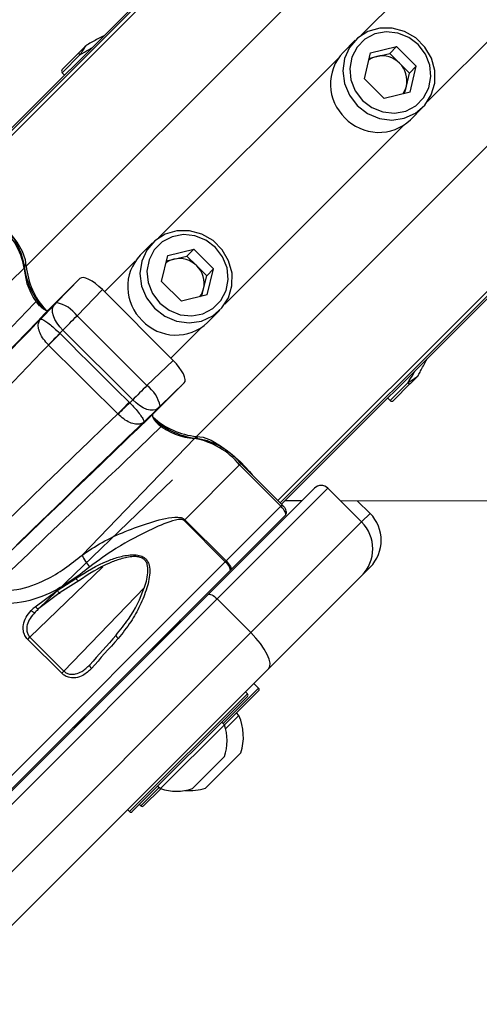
# Paper-space layout 'In Ground Anchor' of a CAD drawing. Header units: millimetres. Extents: x 38476 to 443956, y 10848 to 406945.
# Tile 34 of 71: x 95496 to 97910, y 244780 to 249952. Entities that reach past the tile are written whole.
import ezdxf

# ---------------------------------------------------------------- set-up
doc = ezdxf.new("R2010")
doc.units = ezdxf.units.MM
doc.layers.add('COMPONENT_GEOMETRY', color=7, linetype='Continuous')
doc.styles.add('SLDTEXTSTYLE1', font='TXT', dxfattribs={"width": 0.75})
doc.dimstyles.new('SLDDIMSTYLE0', dxfattribs={"dimtxt": 2500, "dimasz": 165.1, "dimexe": 0, "dimexo": 0.0625, "dimgap": 625, "dimtad": 0, "dimtih": 1, "dimtoh": 1, "dimdec": 0, "dimlfac": 0.02, "dimrnd": 1e-09, "dimzin": 12, "dimdsep": 46, "dimtxsty": 'SLDTEXTSTYLE1', "dimsah": 1, "dimcen": 0.09, "dimadec": 0, "dimazin": 3, "dimtfac": 1, "dimtdec": 0, "dimtofl": 0, "dimtmove": 0, "dimatfit": 3, "dimfxl": 1, "dimfrac": 2, "dimtolj": 1, "dimtzin": 12, "dimarcsym": 0})

# ---------------------------------------------------------------- blocks, each defined once
blk = doc.blocks.new('_D_16')
at = {"layer": 'COMPONENT_GEOMETRY', "color": 7, "ltscale": 50}
for p, q in [((240160.5, 319828.1), (240160.5, 202242)), ((85724.7, 242893.1), (85724.7, 202242)), ((85724.7, 202400.7), (159248.2, 202400.7)), ((240160.5, 202400.7), (166637, 202400.7))]:
    blk.add_line(p, q, dxfattribs=at)
for points in [[(85724.7, 202400.7), (85889.8, 202375.3), (85889.8, 202426.1)], [(240160.5, 202400.7), (239995.4, 202426.1), (239995.4, 202375.3)]]:
    blk.add_solid(points, dxfattribs=at)
at = {"layer": 'COMPONENT_GEOMETRY', "color": 7, "ltscale": 50, "insert": (159248.2, 203639), "char_height": 2500, "attachment_point": 1, "style": 'SLDTEXTSTYLE1'}
blk.add_mtext('3089', dxfattribs=at)

psp = doc.layouts.new('In Ground Anchor')

# ---------------------------------------------------------------- linework, layer by layer
at = {"color": 8, "linetype": 'Continuous', "lineweight": 25, "ltscale": 50}
for p, q in [((95194.3, 249084.3), (129929.2, 283819.1)), ((95530.4, 248656.8), (130361.3, 283487.7)), ((96424.9, 247762.3), (131255.7, 282593.1)), ((96852.4, 247426.2), (131617.2, 282191)), ((95181.7, 249096.9), (124053.4, 277968.5)), ((96865, 247413.6), (125756.2, 276304.8)), ((97290.4, 249870.5), (122287, 274867.1)), ((97638.6, 249522.3), (122635.1, 274518.9)), ((95719.6, 249673.6), (95812.7, 249766.8)), ((96225.6, 248805.6), (97168, 249748.1)), ((96573.7, 248457.5), (97516.1, 249399.9)), ((95942.3, 248522.4), (96103.2, 248683.2)), ((96290.5, 248174.2), (96451.3, 248335.1)), ((97441.7, 247951.5), (97534.9, 248044.6)), ((96651.2, 247613), (96658.4, 247620.2)), ((96868.2, 247396), (96875.4, 247403.2)), ((97291.7, 247313.9), (97336.3, 247358.5)), ((95354.3, 245882.1), (96576.2, 247104)), ((95932.5, 247077.2), (95550, 246708.6)), ((95728.4, 246530.2), (96151.2, 246970.1)), ((95577, 246839.4), (95598.4, 246860)), ((96073.7, 245791.8), (96692.4, 246410.5)), ((96565.1, 246255), (96749.3, 246439.1)), ((96749.3, 246439.1), (96751.1, 246441)), ((96132.4, 245822.3), (96229.2, 245919.1))]:
    psp.add_line(p, q, dxfattribs=at)
at = {"color": 7, "linetype": 'Continuous', "lineweight": 25, "ltscale": 50}
for p, q in [((95174.8, 249103.8), (123658.9, 277587.9)), ((96871.8, 247406.7), (102453.5, 252988.4)), ((97258.7, 249844.2), (97194.2, 249779.7)), ((95808.2, 249779.6), (95719.8, 249691.2)), ((97306.2, 249641.9), (97338.9, 249778.4)), ((97338.9, 249778.4), (97475.4, 249811.1)), ((97371.3, 249758.9), (97439.6, 249775.2)), ((97439.6, 249775.2), (97475.4, 249811.1)), ((97491.4, 249723.4), (97439.6, 249775.2)), ((97579.2, 249707.3), (97475.4, 249811.1)), ((97332, 249749.5), (97371.3, 249758.9)), ((97543.3, 249671.5), (97491.4, 249723.4)), ((95719.6, 249673.6), (95731.9, 249660.9)), ((97527, 249603.2), (97543.3, 249671.5)), ((97543.3, 249671.5), (97579.2, 249707.3)), ((97546.5, 249570.8), (97579.2, 249707.3)), ((97306.2, 249641.9), (97410, 249538.1)), ((97546.5, 249570.8), (97410, 249538.1)), ((97517.6, 249563.9), (97527, 249603.2)), ((97547.8, 249426.2), (97612.3, 249490.7)), ((96193.9, 248779.4), (96129.4, 248714.9)), ((96274.1, 248713.5), (96410.6, 248746.2)), ((96374.7, 248710.4), (96410.6, 248746.2)), ((96514.3, 248642.5), (96410.6, 248746.2)), ((96241.4, 248577.1), (96274.1, 248713.5)), ((96267.2, 248684.6), (96306.5, 248694.1)), ((96306.5, 248694.1), (96374.7, 248710.4)), ((96426.6, 248658.5), (96374.7, 248710.4)), ((94907.5, 248055.8), (95520.1, 248646.8)), ((96478.5, 248606.6), (96426.6, 248658.5)), ((96478.5, 248606.6), (96514.3, 248642.5)), ((96481.6, 248506), (96514.3, 248642.5)), ((95690.2, 248465.7), (95812.3, 248592.2)), ((95812.3, 248592.2), (95791, 248570.9)), ((96462.2, 248538.4), (96478.5, 248606.6)), ((95792.5, 248572.4), (95646.6, 248426.6)), ((95930.6, 248534.1), (95798, 248396.7)), ((95930.6, 248534.1), (96302.2, 248162.5)), ((96241.4, 248577.1), (96345.2, 248473.3)), ((96452.7, 248499.1), (96462.2, 248538.4)), ((96481.6, 248506), (96345.2, 248473.3)), ((95605.3, 248378.5), (95677.9, 248453)), ((96483, 248361.3), (96547.5, 248425.8)), ((95798, 248396.7), (96164.8, 248029.9)), ((95723.2, 248321.6), (95706.9, 248304.8)), ((95706.9, 248304.8), (95708.3, 248303.4)), ((96089.7, 247955.1), (95723.2, 248321.6)), ((95648.1, 248242.7), (95647.4, 248243.4)), ((96164.8, 248029.9), (96302.2, 248162.5)), ((97588.2, 248082.3), (97592.7, 248090.2)), ((96340.7, 248024.6), (96194.6, 247878.5)), ((96360.3, 248044.2), (96233.8, 247922.1)), ((96360.3, 248044.2), (96339.2, 248023.2)), ((97547.7, 248040.1), (97459.2, 247951.7)), ((97429, 247963.8), (97441.7, 247951.5)), ((96071.8, 247942.3), (96074.1, 247940)), ((96074.1, 247940), (96089.7, 247955.1)), ((96221.1, 247909.8), (96147.7, 247838.3)), ((96012.7, 247880.4), (96011.5, 247881.6)), ((95823.9, 247139.4), (96414.9, 247752)), ((96363.8, 247325.6), (96651.2, 247613)), ((96868.2, 247396), (96651.2, 247613)), ((96875.4, 247403.2), (96658.4, 247620.2)), ((95597.5, 246859.4), (96299.1, 247535.4)), ((96485.9, 246932.3), (97044.2, 247490.6)), ((97114.9, 247490.6), (96533.3, 246909.1)), ((97114.9, 247490.6), (97291.7, 247313.9)), ((96580.8, 247108.6), (96868.2, 247396)), ((96890.7, 247425.6), (96979.1, 247425.5)), ((97269.3, 247425.4), (97336.3, 247358.5)), ((96891.8, 247348.8), (96604.8, 247061.9)), ((96363.8, 247325.6), (96359.2, 247321)), ((96576.2, 247104), (96359.2, 247321)), ((96363.8, 247325.6), (96580.8, 247108.6)), ((96710.1, 246732.3), (97291.7, 247313.9)), ((96576.2, 247104), (96580.8, 247108.6)), ((96603.3, 247060.3), (95425, 245882.1)), ((96604.8, 247061.9), (96603.3, 247060.3)), ((97291.7, 247031), (96803.1, 246542.5)), ((97336.3, 247075.6), (97291.7, 247031)), ((95693.8, 246953.4), (95791.7, 247016.9)), ((95806.8, 247004.7), (95708.7, 246942.4)), ((94986.5, 245433), (96485.9, 246932.3)), ((95578.1, 246868.2), (95693.8, 246953.4)), ((95708.7, 246942.4), (95597.5, 246859.4)), ((96533.3, 246909.1), (95034, 245409.7)), ((96533.3, 246909.1), (96710.1, 246732.3)), ((96192.1, 246645.7), (96334.2, 246787.7)), ((95210.7, 245232.9), (96710.1, 246732.3)), ((95538.4, 246697), (95550, 246708.6)), ((95716.8, 246518.7), (95538.4, 246697)), ((95550, 246708.6), (95728.4, 246530.2)), ((96240.3, 246686.7), (96236.7, 246690.3)), ((96240.3, 246686.7), (96236.7, 246690.3)), ((96195.7, 246642.1), (96190.3, 246647.4)), ((96195.7, 246642.1), (96190.3, 246647.4)), ((96803.1, 246542.5), (95303.8, 245043.1)), ((95728.4, 246530.2), (95716.8, 246518.7)), ((96751.1, 246441), (96726.4, 246465.8)), ((96749.3, 246425), (96571.8, 246247.5)), ((96692.4, 246410.5), (96681.8, 246421.1)), ((96751.1, 246426.9), (96749.3, 246425)), ((96692.4, 246396.4), (96087.8, 245791.8)), ((96647.9, 246296.8), (96634.5, 246310.2)), ((95785.7, 246239.2), (95838.6, 246292.1)), ((95836.8, 246293.9), (95842.1, 246288.6)), ((95836.8, 246293.9), (95842.1, 246288.6)), ((96571.5, 246248.6), (96558, 246262)), ((96647.9, 246296.8), (96577.7, 246226.6)), ((96571.5, 246248.6), (96235.6, 245912.7)), ((96658.3, 246100.7), (96472.7, 245915.1)), ((96571.3, 246080.8), (96403.4, 245912.9)), ((96236.7, 245912.4), (96146.6, 245822.3)), ((96222.2, 245926.2), (96235.6, 245912.7)), ((96063.1, 245802.4), (96073.7, 245791.8)), ((96125.4, 245829.4), (96132.4, 245822.3))]:
    psp.add_line(p, q, dxfattribs=at)
at = {"color": 7, "linetype": 'Continuous', "lineweight": 25, "ltscale": 50, "flags": 128}
for points in [[(97269.1, 249501.1), (97323, 249459.5), (97385.2, 249433.4), (97451.2, 249424.7), (97515.9, 249433.9), (97574.8, 249460.5), (97623.2, 249502.4), (97657.8, 249556.6), (97675.9, 249619), (97676.2, 249684.9), (97658.6, 249749.6), (97624.4, 249808.2), (97576.3, 249856.3), (97517.7, 249890.5), (97453, 249908.1), (97387.1, 249907.8), (97324.7, 249889.7), (97270.5, 249855.2), (97228.6, 249806.7), (97202, 249747.8), (97192.8, 249683.1), (97201.5, 249617.1), (97227.6, 249554.9), (97269.1, 249501.1)], [(97296.3, 249528.2), (97346, 249490.3), (97403.6, 249467.3), (97464.4, 249461.2), (97523.4, 249472.3), (97575.8, 249499.8), (97617.5, 249541.5), (97645, 249593.9), (97656.1, 249652.9), (97650, 249713.7), (97627, 249771.3), (97589.1, 249821), (97539.3, 249858.9), (97481.8, 249881.9), (97421, 249888.1), (97362, 249876.9), (97309.6, 249849.4), (97267.9, 249807.7), (97240.4, 249755.3), (97229.2, 249696.3), (97235.4, 249635.5), (97258.4, 249577.9), (97296.3, 249528.2)], [(95812.7, 249766.8), (95811.1, 249768.6), (95809.7, 249770.4), (95808.6, 249772.3), (95807.8, 249774.2), (95807.4, 249775.9), (95807.3, 249777.4), (95807.6, 249778.6), (95808.2, 249779.6)], [(95530.4, 248656.8), (95527.1, 248691.1), (95510.6, 248734.3), (95482.2, 248783.5), (95443.6, 248835.6), (95397.4, 248887.1), (95346.5, 248934.8), (95330, 248948.6)], [(96204.3, 248436.2), (96258.2, 248394.7), (96320.4, 248368.6), (96386.3, 248359.8), (96451.1, 248369.1), (96509.9, 248395.7), (96558.4, 248437.6), (96593, 248491.8), (96611.1, 248554.1), (96611.3, 248620.1), (96593.7, 248684.8), (96559.6, 248743.4), (96511.5, 248791.5), (96452.9, 248825.6), (96388.2, 248843.2), (96322.2, 248843), (96259.8, 248824.9), (96205.7, 248790.3), (96163.8, 248741.8), (96137.2, 248683), (96127.9, 248618.2), (96136.7, 248552.3), (96162.8, 248490.1), (96204.3, 248436.2)], [(96231.4, 248463.4), (96281.2, 248425.5), (96338.8, 248402.5), (96399.6, 248396.3), (96458.5, 248407.4), (96511, 248435), (96552.7, 248476.6), (96580.2, 248529.1), (96591.3, 248588.1), (96585.1, 248648.8), (96562.2, 248706.4), (96524.3, 248756.2), (96474.5, 248794.1), (96416.9, 248817), (96356.2, 248823.2), (96297.2, 248812.1), (96244.7, 248784.6), (96203, 248742.9), (96175.5, 248690.5), (96164.4, 248631.5), (96170.6, 248570.7), (96193.6, 248513.1), (96231.4, 248463.4)], [(95723.2, 248321.6), (95706.8, 248339.3), (95692.6, 248358.1), (95681.4, 248377.2), (95673.3, 248395.9), (95668.9, 248413.4), (95668.2, 248429.2), (95671.2, 248442.5), (95677.9, 248453)], [(95706.9, 248304.8), (95700.1, 248297.7), (95693, 248290.4), (95685.6, 248282.8), (95678.1, 248275), (95670.5, 248267.1), (95662.8, 248259.2), (95655, 248251.3), (95647.4, 248243.4)], [(95708.3, 248303.4), (95701.4, 248296.4), (95694.2, 248289.2), (95686.8, 248281.7), (95679.2, 248274), (95671.4, 248266.2), (95663.6, 248258.3), (95655.8, 248250.5), (95648.1, 248242.7)], [(96340.7, 248024.6), (96340.5, 248024.5), (96340.4, 248024.3), (96340.2, 248024.1), (96340, 248023.9), (96339.8, 248023.7), (96339.6, 248023.5), (96339.4, 248023.3), (96339.2, 248023.2)], [(97534.9, 248044.6), (97536.6, 248043), (97538.5, 248041.6), (97540.4, 248040.5), (97542.2, 248039.7), (97543.9, 248039.3), (97545.5, 248039.2), (97546.7, 248039.5), (97547.7, 248040.1)], [(96071.8, 247942.3), (96064.9, 247935.3), (96057.7, 247928.1), (96050.2, 247920.6), (96042.6, 247912.9), (96034.8, 247905.1), (96027, 247897.2), (96019.2, 247889.4), (96011.5, 247881.6)], [(96074.1, 247940), (96067, 247933.2), (96059.7, 247926.1), (96052.1, 247918.7), (96044.3, 247911.2), (96036.4, 247903.5), (96028.5, 247895.8), (96020.5, 247888.1), (96012.7, 247880.4)], [(96221.1, 247909.8), (96210.6, 247903.1), (96197.2, 247900.1), (96181.5, 247900.8), (96164, 247905.2), (96145.3, 247913.3), (96126.2, 247924.6), (96107.4, 247938.7), (96089.7, 247955.1)], [(95398.4, 247289.3), (95475.5, 247363.8), (95552.4, 247438.1), (95629.2, 247512.4), (95706, 247586.5), (95782.6, 247660.5), (95859, 247734.3), (95935.3, 247808), (96011.5, 247881.6)], [(96147.7, 247838.3), (96064.7, 247758.2), (95981.5, 247677.9), (95898.1, 247597.3), (95814.6, 247516.6), (95730.8, 247435.7), (95647, 247354.7), (95563, 247273.5), (95478.9, 247192.2)], [(96424.9, 247762.3), (96459.2, 247759), (96502.4, 247742.6), (96551.6, 247714.1), (96603.7, 247675.5), (96655.2, 247629.3), (96702.9, 247578.4), (96716.7, 247561.9)], [(97180.1, 247425.5), (98401.7, 247424.9), (100543.3, 247423.9), (102685, 247422.9), (104826.6, 247421.9), (106968.2, 247420.9), (109109.9, 247419.9), (111251.5, 247418.9), (113393.1, 247417.9), (115534.7, 247416.9), (117676.4, 247415.8), (119818, 247414.8), (121959.6, 247413.8), (124101.2, 247412.7), (126242.9, 247411.7), (128384.5, 247410.6), (130526.1, 247409.6), (132667.7, 247408.5)], [(96580.8, 247108.6), (96587.5, 247101.5), (96593.5, 247094.2), (96598.5, 247087), (96602.5, 247080.3), (96605.2, 247074.2), (96606.5, 247068.9), (96606.3, 247064.8), (96604.8, 247061.9)], [(95806.8, 247004.7), (95806.4, 247003.7), (95805.5, 247003.5), (95804, 247004.1), (95802, 247005.5), (95799.7, 247007.6), (95797.1, 247010.3), (95794.4, 247013.4), (95791.7, 247016.9)], [(95693.8, 246953.4), (95696.2, 246949.6), (95698.8, 246946.1), (95701.3, 246943.3), (95703.6, 246941.2), (95705.6, 246940.1), (95707.2, 246939.9), (95708.2, 246940.7), (95708.7, 246942.4)], [(96485.9, 246932.3), (96488.9, 246934), (96493.2, 246934.3), (96498.5, 246933.1), (96504.8, 246930.5), (96511.6, 246926.7), (96518.9, 246921.7), (96526.2, 246915.7), (96533.3, 246909.1)], [(95557.3, 246848), (95560.1, 246845.3), (95563, 246843), (95565.9, 246841), (95568.8, 246839.6), (95571.4, 246838.7), (95573.7, 246838.3), (95575.6, 246838.6), (95577, 246839.4)], [(95578.1, 246868.2), (95580.9, 246865.6), (95583.8, 246863.2), (95586.7, 246861.3), (95589.5, 246859.8), (95592.1, 246858.8), (95594.3, 246858.4), (95596.2, 246858.6), (95597.5, 246859.4)], [(96002.3, 246718.9), (96001.8, 246718), (96001.8, 246716.6), (96002.5, 246714.8), (96003.8, 246712.5), (96005.6, 246710), (96007.9, 246707.3), (96010.5, 246704.5), (96013.4, 246701.7)], [(96803.1, 246542.5), (96809.9, 246554.7), (96810.9, 246571.8), (96806.2, 246593.2), (96795.9, 246618.1), (96780.5, 246645.6), (96760.5, 246674.5), (96736.7, 246703.8), (96710.1, 246732.3)], [(95864.8, 246563.5), (95863.9, 246562.2), (95863.5, 246560.4), (95863.8, 246558.2), (95864.8, 246555.6), (95866.3, 246552.8), (95868.4, 246549.9), (95870.9, 246547), (95873.8, 246544.2)]]:
    psp.add_lwpolyline(points, dxfattribs=at)
at = {"color": 7, "linetype": 'Continuous', "lineweight": 25, "ltscale": 2500}
for centre, radius, start, end in [((95850.1, 249811.9), 6.76, 111.9505, 134.8274), ((97370.9, 249613.3), 242.7, 136.7123, 226.7586), ((97397.9, 249647), 115, 103.3776, 126.4471), ((97399.5, 249633.3), 128.7, 44.3905, 102.6484), ((97401.4, 249631.4), 128.7, 347.3516, 45.6095), ((95728.6, 249682.3), 12.5, 135, 224), ((97415.1, 249629.8), 115, 323.5529, 346.6224), ((97381.4, 249602.8), 242.7, 223.2414, 313.2877), ((95133, 248578.1), 393.1, 10.0675, 50.8753), ((95153.1, 248601.3), 371.6, 10.0672, 50.8755), ((96306, 248548.5), 242.7, 136.7123, 226.7586), ((96333.1, 248582.2), 115, 103.3776, 126.4471), ((96334.7, 248568.5), 128.7, 44.3905, 102.6484), ((95511.1, 248656.1), 12.9, 313.8727, 52.0916), ((95934.8, 248709), 418, 185.8656, 221.9461), ((95932.8, 248698.4), 404.5, 185.9024, 222.165), ((96336.6, 248566.6), 128.7, 347.3516, 45.6095), ((96350.3, 248565), 115, 323.5529, 346.6224), ((95654.3, 248291), 178.3, 36.3514, 78.3942), ((96316.6, 248538), 242.7, 223.2414, 313.2877), ((97580, 248082), 6.76, 315.1726, 338.0495), ((96059.1, 247886.2), 178.3, 11.6058, 53.6486), ((90724.7, 242956.6), 5000, 65.6403, 24.3597), ((97450.4, 247960.5), 12.5, 226, 315), ((90724.7, 242956.6), 4900, 66.0814, 23.9186), ((96466.6, 248164.9), 404.7, 227.8117, 264.0935), ((96476.4, 248163.7), 414.9, 228.3977, 264.192), ((96424.2, 247743), 12.9, 37.9084, 136.1273), ((96346.2, 247364.9), 393.1, 39.1247, 79.9325), ((96369.4, 247385), 371.6, 39.1245, 79.9328), ((97079.5, 247455.3), 50, 45, 135), ((97194.9, 247217.1), 200, 315, 45), ((97150.2, 247172.4), 200, 315, 45), ((96036.4, 247231.9), 231.8, 203.5201, 221.9176), ((96540.6, 247051.7), 63.3, 7.8628, 55.7643), ((96316.5, 246805.4), 25, 315, 340.8419), ((96685.3, 246403.5), 10, 315, 45), ((96744.1, 246433.9), 10, 315, 45), ((96388.8, 246184.7), 282.3, 342.7009, 23.3898), ((95768, 246256.9), 25, 289.1581, 315), ((96319.2, 246165), 265.8, 341.5409, 18.3384), ((96319.2, 246165), 265.8, 251.6616, 288.4591), ((96388.8, 246184.7), 282.3, 265.2595, 287.2991), ((96080.7, 245798.9), 10, 225, 315), ((96139.5, 245829.4), 10, 225, 315)]:
    psp.add_arc(centre, radius, start, end, dxfattribs=at)
at = {"color": 8, "linetype": 'Continuous', "lineweight": 25, "ltscale": 2500}
for centre, radius, start, end in [((95856.8, 248666.9), 337.3, 183.4094, 220.2724), ((96440.6, 248099.7), 348.7, 231.524, 265.7782)]:
    psp.add_arc(centre, radius, start, end, dxfattribs=at)
at = {"color": 7, "linetype": 'Continuous', "lineweight": 25, "ltscale": 2500}
for centre, major_axis, ratio, start_param, end_param in [((95900.6, 248503.7), (-88.3, 88.5), 0.341198, 4.71516, 6.283816), ((94495.1, 247295.3), (5652.6, 5842.6), 0.005607, 4.937915, 4.938188), ((95686.6, 248462.1), (17.4, 18), 0.005609, 4.184307, 4.91652), ((94495.1, 247295.3), (5652.6, 5842.6), 0.005607, 4.788907, 4.904292), ((95776.4, 248375.2), (105.8, 106.4), 0.000935, 4.184397, 4.91661), ((430270.2, -99669.9), (-445132.1, 454026.2), 0.011378, 5.573167, 5.574404), ((94584.9, 247208.3), (5742.4, 5929.5), 0.005437, 4.788915, 4.892995), ((430225.6, -99714.4), (-445086.4, 454069.6), 0.011208, 5.573168, 5.574405), ((96271.8, 248132.5), (88.5, -88.3), 0.341198, 6.282555, 7.85121), ((96143.3, 248008.3), (106.4, 105.8), 0.000935, 1.366575, 2.098789), ((96230.2, 247918.5), (18, 17.4), 0.005609, 1.366665, 2.098879), ((96856.4, 247384.2), (35.4, -35.4), 0.332984, 0, 1.570796), ((95974.6, 247241.7), (1006, 973.9), 0.005812, 1.970293, 1.992954), ((95988.5, 247227.3), (991.8, 959.8), 0.005896, 1.970296, 1.992957), ((96296, 246919.2), (936.5, 1015.1), 0.059805, 1.82428, 1.983378), ((96310.6, 246905.7), (950.7, 1029.2), 0.058954, 1.824349, 1.983446)]:
    psp.add_ellipse(centre, major_axis=major_axis, ratio=ratio, start_param=start_param, end_param=end_param, dxfattribs=at)
at = {"color": 7, "linetype": 'Continuous', "lineweight": 25, "ltscale": 50}
for points, knots in [([(95937.9, 249866.9), (95936.7, 249866.3), (95917.2, 249856.8), (95886.5, 249840.6), (95859.8, 249825.5), (95850.7, 249820.3)], [0, 0, 0, 0, 0.040455, 0.670781, 1, 1, 1, 1]), ([(95845.3, 249816.7), (95844.9, 249816.2), (95843.5, 249814.9), (95838.6, 249810), (95827.2, 249798.6), (95816.3, 249787.7), (95809.1, 249780.5), (95808.2, 249779.6)], [0, 0, 0, 0, 0.045365, 0.125677, 0.375725, 0.924126, 1, 1, 1, 1]), ([(95812.7, 249766.8), (95813.5, 249767.9), (95817.8, 249774.5), (95824.7, 249784.9), (95832.8, 249797), (95838.4, 249805.2), (95842.6, 249811.4), (95845.7, 249815.8), (95847, 249817.5), (95847.6, 249818.2)], [0, 0, 0, 0, 0.070119, 0.395167, 0.587162, 0.731088, 0.841693, 0.936363, 1, 1, 1, 1]), ([(95851, 249820.6), (95850.9, 249820.5), (95848.8, 249819.6), (95847, 249818.1), (95845.3, 249816.7)], [0, 0, 0, 0, 0.02868, 1, 1, 1, 1]), ([(95847.6, 249818.2), (95848.6, 249819.2), (95849.6, 249820.1), (95850.9, 249820.6), (95851, 249820.6)], [0, 0, 0, 0, 0.97151, 1, 1, 1, 1]), ([(94796.4, 247650), (94956.4, 247817.2), (95218.3, 248090.9), (95480.4, 248365), (95582.5, 248471.7)], [0, 0, 0, 0, 0.610673, 1, 1, 1, 1]), ([(95646.6, 248426.6), (95544.4, 248320.5), (95281.6, 248047.9), (95019.1, 247775.5), (94858.6, 247609.1)], [0, 0, 0, 0, 0.38895, 1, 1, 1, 1]), ([(95582.5, 248471.7), (95585.4, 248467.6), (95591.3, 248459.3), (95603.3, 248446.9), (95615.9, 248436.2), (95628.1, 248428.5), (95638.4, 248424.5), (95644.2, 248424.6), (95646.1, 248426.1), (95646.6, 248426.6)], [0, 0, 0, 0, 0.1570676, 0.3141177, 0.4711462, 0.628156, 0.7850857, 0.9420292, 1, 1, 1, 1]), ([(95647.4, 248243.4), (95638.2, 248253.4), (95619.6, 248273.7), (95601.6, 248306.5), (95592.6, 248337.4), (95594.3, 248361.9), (95601.1, 248373.9), (95605.2, 248378.4), (95605.3, 248378.5)], [0, 0, 0, 0, 0.184502, 0.37552, 0.581529, 0.809295, 0.994331, 1, 1, 1, 1]), ([(95605.3, 248378.5), (95605.4, 248378.5), (95606.6, 248379.6), (95611.6, 248379.7), (95626.4, 248372.2), (95649.3, 248355.8), (95677, 248332.9), (95697, 248314), (95706.9, 248304.8)], [0, 0, 0, 0, 0.005649, 0.190578, 0.418503, 0.624688, 0.815712, 1, 1, 1, 1]), ([(97592.7, 248090.2), (97596.8, 248097.5), (97610.7, 248122.4), (97625.5, 248150.4), (97634.7, 248169.2), (97635, 248169.9)], [0, 0, 0, 0, 0.288524, 0.975013, 1, 1, 1, 1]), ([(97534.9, 248044.6), (97536, 248045.4), (97542.6, 248049.7), (97552.9, 248056.6), (97565.1, 248064.7), (97573.3, 248070.3), (97579.5, 248074.6), (97583.9, 248077.6), (97585.6, 248078.9), (97586.3, 248079.5)], [0, 0, 0, 0, 0.070119, 0.395167, 0.587162, 0.731088, 0.841693, 0.936363, 1, 1, 1, 1]), ([(97584.8, 248077.2), (97584.3, 248076.8), (97583, 248075.4), (97578.1, 248070.5), (97566.7, 248059.1), (97555.8, 248048.2), (97548.6, 248041), (97547.7, 248040.1)], [0, 0, 0, 0, 0.045365, 0.125677, 0.375725, 0.924126, 1, 1, 1, 1]), ([(97588.7, 248082.9), (97588.6, 248082.8), (97587.7, 248080.7), (97586.2, 248079), (97584.8, 248077.2)], [0, 0, 0, 0, 0.02868, 1, 1, 1, 1]), ([(97586.3, 248079.5), (97587.2, 248080.5), (97588.2, 248081.5), (97588.6, 248082.9), (97588.7, 248082.9)], [0, 0, 0, 0, 0.97151, 1, 1, 1, 1]), ([(96074.1, 247940), (96083.4, 247930.1), (96102.2, 247910.1), (96125.1, 247882.4), (96141.5, 247859.5), (96149, 247844.6), (96148.9, 247839.6), (96147.7, 247838.4), (96147.7, 247838.3)], [0, 0, 0, 0, 0.184197, 0.375154, 0.581298, 0.809249, 0.994379, 1, 1, 1, 1]), ([(95377.2, 247090.5), (95543.6, 247251), (95816, 247513.5), (96088.6, 247776.3), (96194.6, 247878.5)], [0, 0, 0, 0, 0.61105, 1, 1, 1, 1]), ([(96147.7, 247838.3), (96147.6, 247838.2), (96143.1, 247834.1), (96131.1, 247827.3), (96106.6, 247825.6), (96075.7, 247834.6), (96042.9, 247852.6), (96022.6, 247871.3), (96012.7, 247880.4)], [0, 0, 0, 0, 0.005637, 0.190883, 0.418686, 0.624648, 0.815586, 1, 1, 1, 1]), ([(96194.6, 247878.5), (96193.8, 247876.9), (96192, 247873.5), (96194.7, 247864), (96201.1, 247852.5), (96210.8, 247839.8), (96222.6, 247827.5), (96232.7, 247819.1), (96238.3, 247815.4), (96239.8, 247814.4)], [0, 0, 0, 0, 0.156968, 0.313909, 0.470864, 0.627818, 0.784793, 0.941805, 1, 1, 1, 1]), ([(96239.8, 247814.4), (96133.1, 247712.3), (95859, 247450.2), (95585.3, 247188.3), (95418.1, 247028.3)], [0, 0, 0, 0, 0.389327, 1, 1, 1, 1]), ([(96891.8, 247348.8), (96893.5, 247351.1), (96896.8, 247355.4), (96897.9, 247363.4), (96896.6, 247372.1), (96892, 247382.7), (96884.2, 247393.9), (96877.8, 247400.6), (96875.4, 247403.2)], [0, 0, 0, 0, 0.135585, 0.257573, 0.398534, 0.612166, 0.854785, 1, 1, 1, 1]), ([(95823.9, 247139.4), (95858.2, 247162.3), (95929.2, 247209.5), (96050.3, 247265.7), (96178.6, 247310.7), (96276.8, 247339.2), (96337.3, 247338.7), (96355.2, 247332.8), (96361.1, 247327.8), (96363.8, 247325.6)], [0, 0, 0, 0, 0.216044, 0.446069, 0.676224, 0.906069, 0.960965, 0.982482, 1, 1, 1, 1]), ([(96359.2, 247321), (96357.6, 247322.3), (96355.6, 247323.9), (96350.2, 247326.2), (96336.9, 247328.4), (96281.8, 247317.5), (96167.9, 247266.2), (96012.9, 247187), (95909, 247110.3), (95863.9, 247077)], [0, 0, 0, 0, 0.010783, 0.0134, 0.03115, 0.081794, 0.312782, 0.701605, 1, 1, 1, 1]), ([(95294.1, 246977), (95313.3, 246970.8), (95374.6, 246951), (95493.5, 246952.9), (95621.1, 246999.2), (95733.2, 247067.2), (95793.6, 247115.3), (95823.9, 247139.4)], [0, 0, 0, 0, 0.103953, 0.330896, 0.610164, 0.804937, 1, 1, 1, 1]), ([(95791.7, 247016.9), (95846.1, 247051.4), (95918.8, 247097.4), (96024.1, 247132.6), (96079.6, 247143.1), (96123.4, 247139.4), (96148.6, 247129.5), (96165.8, 247112.3), (96177, 247088.5), (96182.6, 247038.3), (96165.4, 246963.4), (96129.5, 246873.8), (96079.4, 246783.6), (96036.3, 246730.1), (96013.4, 246701.7)], [0, 0, 0, 0, 0.222874, 0.298065, 0.381908, 0.415141, 0.448594, 0.472737, 0.496842, 0.538164, 0.643633, 0.757366, 0.871239, 1, 1, 1, 1]), ([(96002.3, 246718.9), (96024.5, 246746.2), (96086, 246821.8), (96144.6, 246937.6), (96172.2, 247038.5), (96169.1, 247085.5), (96159.6, 247107.6), (96144.9, 247122.3), (96130.5, 247127.9), (96113.1, 247131.6), (96079.7, 247133), (96027.7, 247120.9), (95928.1, 247084.1), (95858.7, 247038.7), (95806.8, 247004.7)], [0, 0, 0, 0, 0.12991, 0.359386, 0.464768, 0.505001, 0.527937, 0.55068, 0.57841, 0.582677, 0.615146, 0.698783, 0.774581, 1, 1, 1, 1]), ([(95863.9, 247077), (95830.4, 247051.1), (95763.4, 246999.1), (95638.5, 246927.3), (95494.6, 246879.9), (95335.2, 246885.4), (95210.3, 246936.1), (95149, 246990.4), (95126.5, 247010.3)], [0, 0, 0, 0, 0.151686, 0.303171, 0.526484, 0.711727, 0.894443, 1, 1, 1, 1]), ([(95538.4, 246697), (95532.9, 246703.7), (95521.9, 246717.1), (95513.7, 246744.2), (95514.2, 246777.6), (95528.1, 246815.1), (95547.4, 246836.8), (95557.3, 246848)], [0, 0, 0, 0, 0.142346, 0.284674, 0.473252, 0.728842, 1, 1, 1, 1]), ([(95577, 246839.4), (95567.6, 246829.1), (95549.6, 246809.4), (95534.8, 246776.4), (95531.9, 246747.7), (95537, 246724.8), (95545.7, 246714), (95550, 246708.6)], [0, 0, 0, 0, 0.283973, 0.545532, 0.731751, 0.86742, 1, 1, 1, 1]), ([(95728.4, 246530.2), (95733.1, 246526.3), (95743.5, 246517.8), (95765.5, 246512.2), (95793.1, 246514.5), (95829.5, 246529.4), (95851.4, 246550.5), (95864.8, 246563.5)], [0, 0, 0, 0, 0.112581, 0.245381, 0.414977, 0.641278, 1, 1, 1, 1]), ([(95873.8, 246544.2), (95859.2, 246530.4), (95835.3, 246507.7), (95793.9, 246494.1), (95761.7, 246494.3), (95735.6, 246502.9), (95722.7, 246513.7), (95716.8, 246518.7)], [0, 0, 0, 0, 0.343379, 0.565908, 0.738596, 0.878698, 1, 1, 1, 1])]:
    psp.add_open_spline(points, degree=3, knots=knots, dxfattribs=at)
at = {"color": 8, "linetype": 'Continuous', "lineweight": 25, "ltscale": 50}
for points in [[(95812.7, 249766.8), (95828.1, 249776.4), (95848, 249788.9), (95870.5, 249801.7), (95875.6, 249804.6)], [(97534.9, 248044.6), (97544.5, 248060), (97557, 248079.9), (97569.8, 248102.4), (97572.7, 248107.5)]]:
    psp.add_open_spline(points, degree=3, knots=[0, 0, 0, 0, 0.772646, 1, 1, 1, 1], dxfattribs=at)

# ---------------------------------------------------------------- dimensions: what is measured, and where the dimension line sits
at = {"layer": 'COMPONENT_GEOMETRY', "color": 7, "ltscale": 50}
dim = psp.add_linear_dim(base=(85724.7, 202400.7), p1=(240160.5, 319891.6), p2=(85724.7, 242956.6), dimstyle='SLDDIMSTYLE0', dxfattribs=at)
dim.commit()
dim.dimension.update_dxf_attribs({"geometry": '_D_16', "text_midpoint": (162942.6, 202400.7), "dimtype": 160})

doc.saveas('drawing.dxf')
